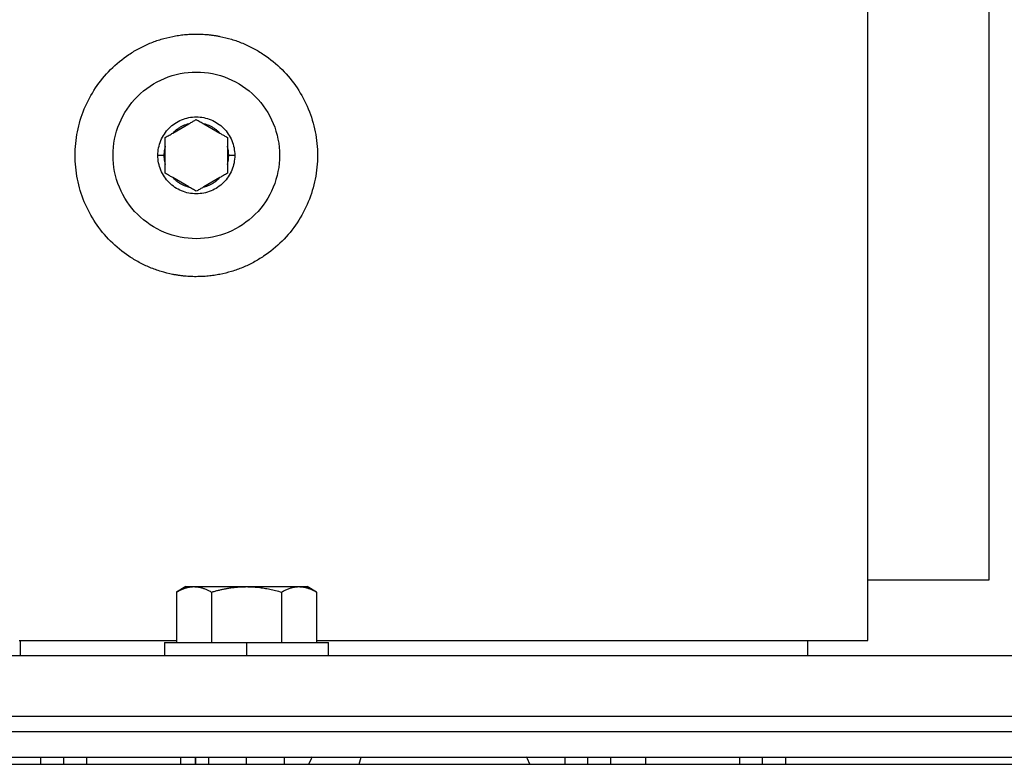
# Model space of a CAD drawing. Header units: inches. Extents: x 3 to 150, y 3 to 116.
# Tile 34 of 57: x 79.48 to 83.54, y 67.05 to 70.12. Entities that reach past the tile are written whole.
import ezdxf

# ---------------------------------------------------------------- set-up
doc = ezdxf.new("R2010")
doc.units = ezdxf.units.IN
doc.header["$LTSCALE"] = 14
doc.header["$MEASUREMENT"] = 0
doc.layers.add('DIMENSIONS', color=140, linetype='Continuous', lineweight=25)
doc.styles.add('SLDTEXTSTYLE0', font='TXT', dxfattribs={"width": 0.7})
doc.dimstyles.new('SLDDIMSTYLE1', dxfattribs={"dimtxt": 1.189453, "dimasz": 1.82, "dimexe": 0, "dimexo": 0.0625, "dimgap": 0.297363, "dimtad": 0, "dimtih": 1, "dimtoh": 1, "dimrnd": 1e-09, "dimzin": 12, "dimdsep": 46, "dimtxsty": 'SLDTEXTSTYLE0', "dimsah": 1, "dimcen": 0.09, "dimadec": 0, "dimazin": 3, "dimtfac": 1, "dimtofl": 0, "dimtmove": 0, "dimatfit": 3, "dimfxl": 0, "dimfrac": 2, "dimtolj": 1, "dimtzin": 12, "dimarcsym": 0})

# ---------------------------------------------------------------- blocks, each defined once
blk = doc.blocks.new('_D_5')
at = {"layer": 'DIMENSIONS'}
for p, q in [((78.1606, 67.7544), (78.1606, 86.8401)), ((95.4106, 67.7544), (95.4106, 86.8401)), ((78.1606, 85.0901), (83.2205, 85.0901)), ((84.8324, 85.0901), (84.433, 85.0901)), ((84.433, 85.0901), (84.433, 83.1997)), ((89.3565, 85.0901), (89.7559, 85.0901)), ((89.7559, 85.0901), (89.7559, 83.1997)), ((95.4106, 85.0901), (90.9685, 85.0901)), ((84.433, 83.1997), (84.8324, 83.1997)), ((89.7559, 83.1997), (89.3565, 83.1997))]:
    blk.add_line(p, q, dxfattribs=at)
for points in [[(78.1606, 85.0901), (79.9806, 84.8101), (79.9806, 85.3701)], [(95.4106, 85.0901), (93.5906, 85.3701), (93.5906, 84.8101)]]:
    blk.add_solid(points, dxfattribs=at)
at = {"layer": 'DIMENSIONS', "char_height": 1.16667, "attachment_point": 1, "style": 'SLDTEXTSTYLE0'}
for s, insert in [('17.25', (84.8324, 86.8603)), ('438.2', (84.8324, 84.7036))]:
    blk.add_mtext(s, dxfattribs=dict(at, insert=insert))
blk = doc.blocks.new('_D_6')
at = {"layer": 'DIMENSIONS'}
for p, q in [((76.2986, 73.3647), (76.2986, 93.4543)), ((95.4106, 67.7544), (95.4106, 93.4543)), ((76.2986, 91.7043), (81.8994, 91.7043)), ((83.5113, 91.7043), (83.1119, 91.7043)), ((83.1119, 91.7043), (83.1119, 89.8139)), ((88.0354, 91.7043), (88.4348, 91.7043)), ((88.4348, 91.7043), (88.4348, 89.8139)), ((95.4106, 91.7043), (89.6474, 91.7043)), ((83.1119, 89.8139), (83.5113, 89.8139)), ((88.4348, 89.8139), (88.0354, 89.8139))]:
    blk.add_line(p, q, dxfattribs=at)
for points in [[(76.2986, 91.7043), (78.1186, 91.4243), (78.1186, 91.9843)], [(95.4106, 91.7043), (93.5906, 91.9843), (93.5906, 91.4243)]]:
    blk.add_solid(points, dxfattribs=at)
at = {"layer": 'DIMENSIONS', "char_height": 1.16667, "attachment_point": 1, "style": 'SLDTEXTSTYLE0'}
for s, insert in [('19.11', (83.5113, 93.4745)), ('485.4', (83.5113, 91.3178))]:
    blk.add_mtext(s, dxfattribs=dict(at, insert=insert))

msp = doc.modelspace()

# ---------------------------------------------------------------- linework, layer by layer
for p, q in [((82.9736, 67.564), (82.9736, 72.564)), ((83.4736, 67.814), (83.4736, 70.314)), ((80.1067, 69.6558), (80.1724, 69.6938)), ((80.2347, 69.6938), (80.3004, 69.6558)), ((80.0756, 69.526), (80.0756, 69.6019)), ((80.3316, 69.6019), (80.3316, 69.526)), ((80.0701, 69.564), (80.0451, 69.564)), ((80.3621, 69.564), (80.3371, 69.564)), ((80.1724, 69.4341), (80.1067, 69.4721)), ((80.3004, 69.4721), (80.2347, 69.4341)), ((80.1609, 67.7867), (80.1217, 67.764)), ((80.6995, 67.764), (80.6602, 67.7867)), ((82.9736, 67.814), (83.4736, 67.814)), ((80.1219, 67.7641), (80.1219, 67.5565)), ((80.2662, 67.7641), (80.2662, 67.5565)), ((80.5549, 67.7641), (80.5549, 67.5565)), ((80.6993, 67.7641), (80.6993, 67.5565)), ((79.4736, 67.564), (80.1219, 67.564)), ((79.4766, 67.564), (79.4766, 67.5015)), ((79.4766, 67.564), (80.1219, 67.564)), ((80.0726, 67.5565), (80.0726, 67.5015)), ((80.4106, 67.5565), (80.4106, 67.5015)), ((80.6993, 67.564), (82.9736, 67.564)), ((80.6993, 67.564), (82.7266, 67.564)), ((80.7486, 67.5015), (80.7486, 67.5565)), ((82.7266, 67.5015), (82.7266, 67.564)), ((95.2856, 67.5015), (78.2856, 67.5015)), ((95.2856, 67.2515), (78.2856, 67.2515)), ((95.2856, 67.2515), (78.2856, 67.2515)), ((78.2952, 67.189), (95.276, 67.189)), ((78.2652, 67.0544), (95.306, 67.0544)), ((78.2952, 67.0844), (95.276, 67.0844)), ((79.5616, 67.0844), (79.5616, 67.0544)), ((79.6566, 67.0544), (79.6566, 67.0844)), ((79.7516, 67.0544), (79.7516, 67.0844)), ((80.1381, 67.0844), (80.1381, 67.0544)), ((80.1986, 67.0844), (80.1986, 67.0544)), ((80.2018, 67.0544), (80.2018, 67.0844)), ((80.2543, 67.0844), (80.2543, 67.0544)), ((80.4106, 67.0544), (80.4106, 67.0844)), ((80.5668, 67.0544), (80.5668, 67.0844)), ((80.8759, 67.0544), (80.8832, 67.0844)), ((81.7238, 67.0844), (81.7238, 67.0544)), ((81.8188, 67.0544), (81.8188, 67.0844)), ((81.9138, 67.0544), (81.9138, 67.0844)), ((82.0581, 67.0544), (82.0581, 67.0844)), ((82.4446, 67.0844), (82.4446, 67.0544)), ((82.5396, 67.0544), (82.5396, 67.0844)), ((82.6346, 67.0544), (82.6346, 67.0844))]:
    msp.add_line(p, q)
at = {"flags": 128}
for points in [[(80.681, 67.0855), (80.6769, 67.0764), (80.6683, 67.0563)], [(81.5793, 67.055), (81.5703, 67.0764), (81.5662, 67.0854)]]:
    msp.add_lwpolyline(points, dxfattribs=at)
for points, knots in [([(80.2036, 69.064), (80.1989, 69.064), (80.1895, 69.0641), (80.1755, 69.0647), (80.1616, 69.0657), (80.1476, 69.067), (80.1337, 69.0688), (80.1198, 69.071), (80.0946, 69.0756), (80.0582, 69.0847), (80.0119, 69.1013), (79.9675, 69.1223), (79.9114, 69.1559), (79.8477, 69.2081), (79.7852, 69.2844), (79.7387, 69.3714), (79.71, 69.4658), (79.7004, 69.564), (79.71, 69.6621), (79.7387, 69.7565), (79.7852, 69.8435), (79.8477, 69.9198), (79.9113, 69.972), (79.9675, 70.0056), (80.0119, 70.0266), (80.0582, 70.0432), (80.098, 70.0531), (80.1302, 70.0588), (80.1546, 70.0617), (80.179, 70.0636), (80.1954, 70.0638), (80.2036, 70.064)], [0, 0, 0, 0, 0.008954, 0.017891, 0.026818, 0.035743, 0.044671, 0.05361, 0.062568, 0.093833, 0.125112, 0.156378, 0.187657, 0.250126, 0.312595, 0.375064, 0.437533, 0.500002, 0.562471, 0.62494, 0.687409, 0.749878, 0.812347, 0.843612, 0.874892, 0.906157, 0.937436, 0.953094, 0.968715, 0.984338, 1, 1, 1, 1]), ([(80.2036, 70.064), (80.2083, 70.0639), (80.2176, 70.0638), (80.2316, 70.0632), (80.2456, 70.0623), (80.2596, 70.0609), (80.2735, 70.0591), (80.2873, 70.057), (80.3126, 70.0523), (80.349, 70.0432), (80.3952, 70.0266), (80.4397, 70.0056), (80.4958, 69.972), (80.5594, 69.9198), (80.622, 69.8435), (80.6685, 69.7565), (80.6971, 69.6621), (80.7068, 69.564), (80.6971, 69.4658), (80.6685, 69.3714), (80.622, 69.2844), (80.5594, 69.2081), (80.4958, 69.156), (80.4397, 69.1223), (80.3952, 69.1013), (80.349, 69.0847), (80.3092, 69.0748), (80.277, 69.0692), (80.2526, 69.0662), (80.2281, 69.0643), (80.2118, 69.0641), (80.2036, 69.064)], [0, 0, 0, 0, 0.008954, 0.017891, 0.026818, 0.035743, 0.044671, 0.05361, 0.062568, 0.093833, 0.125112, 0.156378, 0.187657, 0.250126, 0.312595, 0.375064, 0.437533, 0.500002, 0.562471, 0.62494, 0.687409, 0.749878, 0.812347, 0.843612, 0.874892, 0.906157, 0.937436, 0.953094, 0.968715, 0.984338, 1, 1, 1, 1]), ([(79.8601, 69.564), (79.8601, 69.6089), (79.869, 69.6539), (79.9034, 69.737), (79.9289, 69.7751), (79.9925, 69.8386), (80.0306, 69.8641), (80.1137, 69.8985), (80.1586, 69.9075), (80.2486, 69.9075), (80.2935, 69.8985), (80.3766, 69.8641), (80.4147, 69.8386), (80.4783, 69.7751), (80.5037, 69.737), (80.5381, 69.6539), (80.5471, 69.6089), (80.5471, 69.564)], [0, 0, 0, 0, 0.125, 0.125, 0.25, 0.25, 0.375, 0.375, 0.5, 0.5, 0.625, 0.625, 0.75, 0.75, 0.875, 0.875, 1, 1, 1, 1]), ([(80.0451, 69.564), (80.0451, 69.5847), (80.0492, 69.6054), (80.0651, 69.6438), (80.0768, 69.6614), (80.1062, 69.6907), (80.1238, 69.7025), (80.1621, 69.7183), (80.1828, 69.7225), (80.2243, 69.7225), (80.2451, 69.7183), (80.2834, 69.7025), (80.301, 69.6907), (80.3303, 69.6614), (80.3421, 69.6438), (80.358, 69.6054), (80.3621, 69.5847), (80.3621, 69.564)], [0, 0, 0, 0, 0.125, 0.125, 0.25, 0.25, 0.375, 0.375, 0.5, 0.5, 0.625, 0.625, 0.75, 0.75, 0.875, 0.875, 1, 1, 1, 1]), ([(80.1724, 69.6938), (80.1704, 69.6932), (80.1662, 69.6922), (80.1601, 69.6902), (80.1541, 69.688), (80.1482, 69.6855), (80.1425, 69.6827), (80.1349, 69.6786), (80.1259, 69.6728), (80.1158, 69.6649), (80.1098, 69.6589), (80.1067, 69.6558)], [0, 0, 0, 0, 0.083628, 0.166885, 0.249964, 0.33306, 0.416364, 0.50007, 0.666909, 0.833035, 1, 1, 1, 1]), ([(80.1724, 69.6938), (80.1744, 69.6949), (80.1785, 69.6973), (80.1846, 69.7008), (80.1908, 69.7044), (80.1972, 69.7081), (80.2014, 69.7105), (80.2036, 69.7118)], [0, 0, 0, 0, 0.186287, 0.379138, 0.578861, 0.785732, 1, 1, 1, 1]), ([(80.2036, 69.7118), (80.2063, 69.7102), (80.2115, 69.7072), (80.2194, 69.7026), (80.2271, 69.6982), (80.2322, 69.6952), (80.2347, 69.6938)], [0, 0, 0, 0, 0.266672, 0.52188, 0.766131, 1, 1, 1, 1]), ([(80.3004, 69.6558), (80.2989, 69.6574), (80.2959, 69.6604), (80.2912, 69.6648), (80.2863, 69.6688), (80.2812, 69.6727), (80.2759, 69.6763), (80.2685, 69.6807), (80.259, 69.6856), (80.2471, 69.6904), (80.2389, 69.6927), (80.2347, 69.6938)], [0, 0, 0, 0, 0.083628, 0.166885, 0.249964, 0.33306, 0.416364, 0.50007, 0.666909, 0.833035, 1, 1, 1, 1]), ([(80.0756, 69.6379), (80.0783, 69.6394), (80.0835, 69.6424), (80.0914, 69.647), (80.0991, 69.6514), (80.1042, 69.6544), (80.1067, 69.6558)], [0, 0, 0, 0, 0.266672, 0.52188, 0.766131, 1, 1, 1, 1]), ([(80.3004, 69.6558), (80.3024, 69.6547), (80.3065, 69.6523), (80.3126, 69.6488), (80.3188, 69.6452), (80.3252, 69.6415), (80.3294, 69.6391), (80.3316, 69.6379)], [0, 0, 0, 0, 0.186287, 0.379138, 0.578861, 0.785732, 1, 1, 1, 1]), ([(80.0756, 69.6019), (80.0756, 69.6042), (80.0756, 69.6089), (80.0756, 69.6159), (80.0756, 69.6231), (80.0756, 69.6305), (80.0756, 69.6354), (80.0756, 69.6379)], [0, 0, 0, 0, 0.186287, 0.379138, 0.578861, 0.785732, 1, 1, 1, 1]), ([(80.3316, 69.6379), (80.3316, 69.6348), (80.3316, 69.6287), (80.3316, 69.6196), (80.3316, 69.6107), (80.3316, 69.6048), (80.3316, 69.6019)], [0, 0, 0, 0, 0.266672, 0.52188, 0.766131, 1, 1, 1, 1]), ([(80.0756, 69.6019), (80.075, 69.5998), (80.0738, 69.5957), (80.0725, 69.5894), (80.0714, 69.5831), (80.0706, 69.5768), (80.0702, 69.5704), (80.0701, 69.5661), (80.0701, 69.564)], [0, 0, 0, 0, 0.167311, 0.333849, 0.5, 0.666151, 0.832689, 1, 1, 1, 1]), ([(80.3371, 69.564), (80.3371, 69.5661), (80.337, 69.5704), (80.3365, 69.5768), (80.3358, 69.5831), (80.3347, 69.5894), (80.3333, 69.5957), (80.3322, 69.5998), (80.3316, 69.6019)], [0, 0, 0, 0, 0.167311, 0.333849, 0.5, 0.666151, 0.832689, 1, 1, 1, 1]), ([(80.5471, 69.564), (80.5471, 69.519), (80.5381, 69.474), (80.5037, 69.391), (80.4783, 69.3529), (80.4147, 69.2893), (80.3766, 69.2638), (80.2935, 69.2294), (80.2486, 69.2205), (80.1586, 69.2205), (80.1137, 69.2294), (80.0306, 69.2638), (79.9925, 69.2893), (79.9289, 69.3529), (79.9034, 69.391), (79.869, 69.474), (79.8601, 69.519), (79.8601, 69.564)], [0, 0, 0, 0, 0.125, 0.125, 0.25, 0.25, 0.375, 0.375, 0.5, 0.5, 0.625, 0.625, 0.75, 0.75, 0.875, 0.875, 1, 1, 1, 1]), ([(80.3621, 69.564), (80.3621, 69.5432), (80.358, 69.5225), (80.3421, 69.4841), (80.3303, 69.4666), (80.301, 69.4372), (80.2834, 69.4255), (80.2451, 69.4096), (80.2243, 69.4055), (80.1828, 69.4055), (80.1621, 69.4096), (80.1238, 69.4255), (80.1062, 69.4372), (80.0768, 69.4666), (80.0651, 69.4841), (80.0492, 69.5225), (80.0451, 69.5432), (80.0451, 69.564)], [0, 0, 0, 0, 0.125, 0.125, 0.25, 0.25, 0.375, 0.375, 0.5, 0.5, 0.625, 0.625, 0.75, 0.75, 0.875, 0.875, 1, 1, 1, 1]), ([(80.0701, 69.564), (80.0701, 69.5618), (80.0702, 69.5575), (80.0706, 69.5511), (80.0714, 69.5448), (80.0725, 69.5385), (80.0738, 69.5322), (80.075, 69.5281), (80.0756, 69.526)], [0, 0, 0, 0, 0.167311, 0.333849, 0.5, 0.666151, 0.832689, 1, 1, 1, 1]), ([(80.3316, 69.526), (80.3322, 69.5281), (80.3333, 69.5322), (80.3347, 69.5385), (80.3358, 69.5448), (80.3365, 69.5511), (80.337, 69.5575), (80.3371, 69.5618), (80.3371, 69.564)], [0, 0, 0, 0, 0.167311, 0.333849, 0.5, 0.666151, 0.832689, 1, 1, 1, 1]), ([(80.0756, 69.4901), (80.0756, 69.4932), (80.0756, 69.4992), (80.0756, 69.5083), (80.0756, 69.5172), (80.0756, 69.5231), (80.0756, 69.526)], [0, 0, 0, 0, 0.266672, 0.52188, 0.766131, 1, 1, 1, 1]), ([(80.1067, 69.4721), (80.1047, 69.4732), (80.1007, 69.4756), (80.0946, 69.4791), (80.0883, 69.4827), (80.082, 69.4864), (80.0777, 69.4888), (80.0756, 69.4901)], [0, 0, 0, 0, 0.186287, 0.379138, 0.578861, 0.785732, 1, 1, 1, 1]), ([(80.3316, 69.4901), (80.3289, 69.4885), (80.3237, 69.4855), (80.3157, 69.4809), (80.3081, 69.4765), (80.3029, 69.4735), (80.3004, 69.4721)], [0, 0, 0, 0, 0.266672, 0.52188, 0.766131, 1, 1, 1, 1]), ([(80.3316, 69.526), (80.3316, 69.5237), (80.3316, 69.519), (80.3316, 69.512), (80.3316, 69.5048), (80.3316, 69.4974), (80.3316, 69.4925), (80.3316, 69.4901)], [0, 0, 0, 0, 0.186287, 0.379138, 0.578861, 0.785732, 1, 1, 1, 1]), ([(80.1067, 69.4721), (80.1082, 69.4705), (80.1112, 69.4675), (80.116, 69.4632), (80.1209, 69.4591), (80.126, 69.4552), (80.1313, 69.4516), (80.1386, 69.4472), (80.1481, 69.4423), (80.16, 69.4375), (80.1683, 69.4353), (80.1724, 69.4341)], [0, 0, 0, 0, 0.083628, 0.166885, 0.249964, 0.33306, 0.416364, 0.50007, 0.666909, 0.833035, 1, 1, 1, 1]), ([(80.2347, 69.4341), (80.2368, 69.4347), (80.241, 69.4357), (80.2471, 69.4377), (80.2531, 69.4399), (80.259, 69.4424), (80.2647, 69.4452), (80.2722, 69.4493), (80.2812, 69.4551), (80.2914, 69.463), (80.2974, 69.469), (80.3004, 69.4721)], [0, 0, 0, 0, 0.083628, 0.166885, 0.249964, 0.33306, 0.416364, 0.50007, 0.666909, 0.833035, 1, 1, 1, 1]), ([(80.2036, 69.4162), (80.2009, 69.4177), (80.1957, 69.4207), (80.1877, 69.4253), (80.1801, 69.4297), (80.1749, 69.4327), (80.1724, 69.4341)], [0, 0, 0, 0, 0.266672, 0.52188, 0.766131, 1, 1, 1, 1]), ([(80.2347, 69.4341), (80.2327, 69.433), (80.2287, 69.4306), (80.2226, 69.4271), (80.2163, 69.4235), (80.21, 69.4198), (80.2057, 69.4174), (80.2036, 69.4162)], [0, 0, 0, 0, 0.1862868, 0.379138, 0.5788608, 0.7857319, 1, 1, 1, 1]), ([(80.1219, 67.7641), (80.1243, 67.7655), (80.1292, 67.7682), (80.1364, 67.7719), (80.1435, 67.7752), (80.1506, 67.778), (80.1593, 67.7811), (80.1698, 67.784), (80.182, 67.7861), (80.19, 67.7863), (80.1941, 67.7865)], [0, 0, 0, 0, 0.103679, 0.205188, 0.304865, 0.403091, 0.500286, 0.669005, 0.834455, 1, 1, 1, 1]), ([(80.1606, 67.7865), (80.1606, 67.7865), (80.1607, 67.7865), (80.1612, 67.7865), (80.1621, 67.7865), (80.1633, 67.7865), (80.1649, 67.7865), (80.1668, 67.7865), (80.1696, 67.7865), (80.1737, 67.7865), (80.1795, 67.7865), (80.1862, 67.7865), (80.1914, 67.7865), (80.1941, 67.7865)], [0, 0, 0, 0, 0.071643, 0.143049, 0.214318, 0.285549, 0.356845, 0.428305, 0.50003, 0.625261, 0.749973, 0.874707, 1, 1, 1, 1]), ([(80.1941, 67.7865), (80.1961, 67.7864), (80.2002, 67.7864), (80.2062, 67.7858), (80.2123, 67.785), (80.2184, 67.7838), (80.2245, 67.7823), (80.2324, 67.7799), (80.2424, 67.7762), (80.2543, 67.7708), (80.2622, 67.7664), (80.2662, 67.7641)], [0, 0, 0, 0, 0.08311, 0.165759, 0.248389, 0.331429, 0.415294, 0.500383, 0.662699, 0.828654, 1, 1, 1, 1]), ([(80.1941, 67.7865), (80.1957, 67.7865), (80.1989, 67.7865), (80.204, 67.7865), (80.2094, 67.7865), (80.2151, 67.7865), (80.221, 67.7865), (80.2273, 67.7865), (80.2392, 67.7865), (80.2579, 67.7865), (80.2852, 67.7865), (80.3146, 67.7865), (80.3405, 67.7865), (80.3618, 67.7865), (80.3779, 67.7865), (80.3942, 67.7865), (80.4051, 67.7865), (80.4106, 67.7865)], [0, 0, 0, 0, 0.035842, 0.071563, 0.107211, 0.142837, 0.178493, 0.214227, 0.250089, 0.37501, 0.500015, 0.624936, 0.74994, 0.812574, 0.874949, 0.937335, 1, 1, 1, 1]), ([(80.2662, 67.7641), (80.2711, 67.7655), (80.2807, 67.7682), (80.2951, 67.7719), (80.3093, 67.7751), (80.3233, 67.778), (80.3387, 67.7807), (80.3556, 67.7831), (80.3739, 67.785), (80.3922, 67.7862), (80.4045, 67.7864), (80.4106, 67.7865)], [0, 0, 0, 0, 0.103177, 0.204204, 0.303416, 0.401188, 0.497932, 0.62399, 0.749025, 0.874907, 1, 1, 1, 1]), ([(80.4106, 67.7865), (80.4146, 67.7864), (80.4227, 67.7864), (80.4348, 67.7858), (80.4468, 67.785), (80.4589, 67.7838), (80.4711, 67.7823), (80.4871, 67.78), (80.507, 67.7763), (80.5309, 67.7708), (80.5468, 67.7664), (80.5549, 67.7641)], [0, 0, 0, 0, 0.0827911, 0.1651271, 0.2474429, 0.3301642, 0.4137023, 0.4984494, 0.6613838, 0.8279754, 1, 1, 1, 1]), ([(80.4106, 67.7865), (80.4137, 67.7865), (80.42, 67.7865), (80.4293, 67.7865), (80.4386, 67.7865), (80.4478, 67.7865), (80.457, 67.7865), (80.4662, 67.7865), (80.4828, 67.7865), (80.5065, 67.7865), (80.5359, 67.7865), (80.5632, 67.7865), (80.5838, 67.7865), (80.5987, 67.7865), (80.6091, 67.7865), (80.6186, 67.7865), (80.6243, 67.7865), (80.6271, 67.7865)], [0, 0, 0, 0, 0.035842, 0.071563, 0.107211, 0.142837, 0.178493, 0.214227, 0.250089, 0.37501, 0.500015, 0.624936, 0.74994, 0.812574, 0.874949, 0.937335, 1, 1, 1, 1]), ([(80.5549, 67.7641), (80.5574, 67.7655), (80.5622, 67.7682), (80.5694, 67.7719), (80.5765, 67.7752), (80.5836, 67.778), (80.5924, 67.7811), (80.6028, 67.784), (80.6149, 67.7861), (80.623, 67.7863), (80.6271, 67.7865)], [0, 0, 0, 0, 0.103679, 0.205188, 0.304865, 0.403091, 0.500286, 0.669005, 0.834455, 1, 1, 1, 1]), ([(80.6271, 67.7865), (80.6291, 67.7864), (80.6332, 67.7864), (80.6392, 67.7858), (80.6453, 67.785), (80.6513, 67.7838), (80.6575, 67.7823), (80.6655, 67.7799), (80.6754, 67.7762), (80.6873, 67.7708), (80.6952, 67.7664), (80.6993, 67.7641)], [0, 0, 0, 0, 0.08311, 0.165759, 0.248389, 0.331429, 0.415294, 0.500383, 0.662699, 0.828654, 1, 1, 1, 1]), ([(80.6271, 67.7865), (80.6286, 67.7865), (80.6317, 67.7865), (80.6359, 67.7865), (80.6398, 67.7865), (80.6434, 67.7865), (80.6466, 67.7865), (80.6495, 67.7865), (80.6528, 67.7865), (80.656, 67.7865), (80.6586, 67.7865), (80.6603, 67.7865), (80.6605, 67.7865), (80.6606, 67.7865)], [0, 0, 0, 0, 0.071663, 0.143083, 0.214358, 0.28559, 0.356879, 0.428326, 0.50003, 0.625229, 0.749932, 0.874676, 1, 1, 1, 1]), ([(80.0726, 67.5565), (80.0726, 67.5565), (80.0727, 67.5565), (80.0733, 67.5565), (80.0741, 67.5565), (80.0754, 67.5565), (80.077, 67.5565), (80.0803, 67.5565), (80.0866, 67.5565), (80.0978, 67.5565), (80.112, 67.5565), (80.1348, 67.5565), (80.17, 67.5565), (80.213, 67.5565), (80.251, 67.5565), (80.281, 67.5565), (80.3123, 67.5565), (80.341, 67.5565), (80.3664, 67.5565), (80.3885, 67.5565), (80.4032, 67.5565), (80.4106, 67.5565)], [0, 0, 0, 0, 0.0208715, 0.0417028, 0.0625163, 0.0833342, 0.1041792, 0.1250734, 0.1875673, 0.2501022, 0.3125961, 0.3751309, 0.5000083, 0.6248857, 0.6873796, 0.7499145, 0.8124084, 0.8749432, 0.9166496, 0.9582754, 1, 1, 1, 1]), ([(80.4106, 67.5565), (80.4143, 67.5565), (80.4217, 67.5565), (80.4327, 67.5565), (80.4437, 67.5565), (80.4547, 67.5565), (80.4656, 67.5565), (80.4838, 67.5565), (80.5089, 67.5565), (80.5401, 67.5565), (80.5702, 67.5565), (80.6081, 67.5565), (80.6511, 67.5565), (80.6864, 67.5565), (80.7092, 67.5565), (80.7234, 67.5565), (80.7346, 67.5565), (80.7417, 67.5565), (80.7459, 67.5565), (80.7482, 67.5565), (80.7484, 67.5565), (80.7486, 67.5565)], [0, 0, 0, 0, 0.020877, 0.041712, 0.062526, 0.083343, 0.104185, 0.125073, 0.187567, 0.250102, 0.312596, 0.375131, 0.500008, 0.624886, 0.68738, 0.749915, 0.812408, 0.874943, 0.916641, 0.958266, 1, 1, 1, 1])]:
    msp.add_open_spline(points, degree=3, knots=knots)

# ---------------------------------------------------------------- dimensions: what is measured, and where the dimension line sits
at = {"layer": 'DIMENSIONS'}
for base, p1, p2, picture, middle in [((76.2986, 91.7043), (95.4106, 67.0544), (76.2986, 72.6647), '_D_6', (85.7734, 91.7043)), ((95.4106, 85.0901), (78.1606, 67.0544), (95.4106, 67.0544), '_D_5', (87.0945, 85.0901))]:
    dim = msp.add_linear_dim(base=base, p1=p1, p2=p2, dimstyle='SLDDIMSTYLE1', dxfattribs=at)
    dim.commit()
    dim.dimension.update_dxf_attribs({"geometry": picture, "text_midpoint": middle, "dimtype": 160})

doc.saveas('drawing.dxf')
